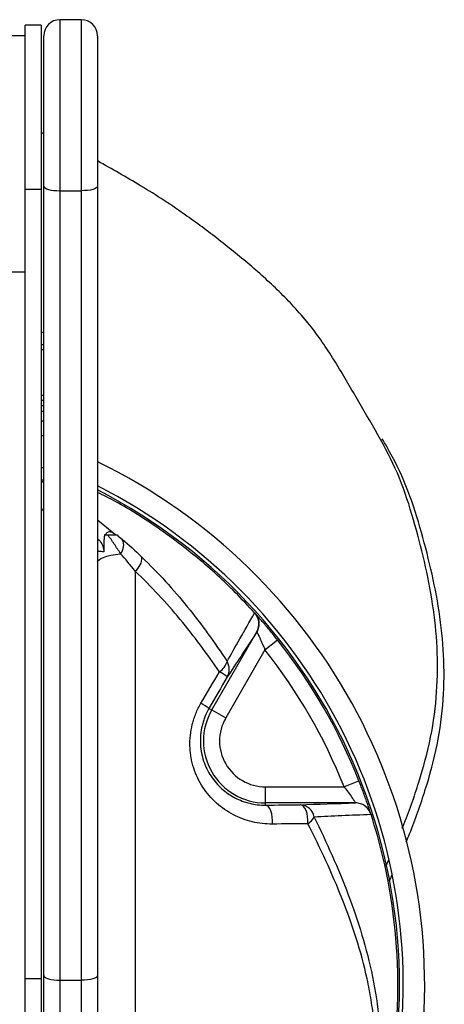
# Model space of a CAD drawing. Header units: millimetres. Extents: x 16 to 240, y 25 to 572.
# Tile 3 of 4: x 161 to 240, y 188 to 372. Entities that reach past the tile are written whole.
import ezdxf

# ---------------------------------------------------------------- set-up
doc = ezdxf.new("R2010")
doc.units = ezdxf.units.MM

msp = doc.modelspace()

# ---------------------------------------------------------------- linework, layer by layer
at = {"color": 7, "linetype": 'Continuous', "lineweight": 25}
for p, q in [((172.76, 371.57), (168.76, 371.57)), ((165.26, 370.57), (162.26, 370.57)), ((162.26, 339.95), (162.26, 370.57)), ((165.26, 370.57), (165.26, 339.95)), ((162.26, 368.57), (146.26, 368.57)), ((165.76, 340.5), (165.76, 368.57)), ((175.76, 368.57), (175.76, 340.5)), ((162.26, 339.95), (165.26, 339.95)), ((162.26, 192.75), (162.26, 339.95)), ((165.26, 339.95), (165.26, 192.75)), ((165.76, 193.3), (165.76, 340.5)), ((175.76, 340.5), (175.76, 193.3)), ((168.76, 339.67), (172.76, 339.67)), ((168.76, 339.67), (168.76, 192.47)), ((172.76, 192.47), (172.76, 339.67)), ((146.26, 324.57), (162.26, 324.57)), ((215.07, 314.98), (213.86, 316.39)), ((165.76, 313.2), (165.26, 313.29)), ((165.26, 310.98), (165.76, 311.02)), ((165.76, 300.57), (165.26, 300.57)), ((165.26, 298.57), (165.76, 298.57)), ((165.76, 285.55), (165.26, 285.8)), ((177.07, 275.48), (177.43, 275.48)), ((205.1, 260.91), (205.08, 260.93)), ((197.06, 242.85), (205.47, 257.4)), ((205.47, 257.4), (205.46, 257.41)), ((206.99, 254.04), (209.34, 255.9)), ((206.99, 254.04), (199.66, 241.35)), ((196.55, 243.14), (197.06, 242.85)), ((197.06, 242.85), (199.66, 241.35)), ((221.72, 228.52), (224.51, 229.62)), ((207.07, 225.52), (207.07, 228.52)), ((207.07, 228.52), (221.72, 228.52)), ((207.07, 225.11), (207.07, 225.52)), ((223.88, 225.52), (207.07, 225.52)), ((223.88, 225.52), (223.88, 225.52)), ((226.74, 223.43), (226.73, 223.45)), ((229.52, 213.63), (230.06, 214.89)), ((165.76, 163.54), (165.76, 193.3)), ((175.76, 193.3), (175.76, 163.54)), ((162.26, 192.75), (165.26, 192.75)), ((162.26, 165.12), (162.26, 192.75)), ((165.26, 192.75), (165.26, 165.12)), ((168.76, 192.47), (172.76, 192.47)), ((168.76, 192.47), (168.76, 165.9)), ((172.76, 165.9), (172.76, 192.47))]:
    msp.add_line(p, q, dxfattribs=at)
at = {"color": 8, "linetype": 'Continuous', "lineweight": 25}
for p, q in [((168.76, 371.57), (168.76, 339.67)), ((172.76, 339.67), (172.76, 371.57)), ((165.76, 310.03), (165.26, 309.99)), ((165.26, 301.57), (165.76, 301.57)), ((165.76, 299.57), (165.26, 299.57)), ((165.26, 296.74), (165.76, 296.74)), ((165.76, 293.99), (165.26, 293.99)), ((175.76, 278.32), (179.16, 275.49))]:
    msp.add_line(p, q, dxfattribs=at)
at = {"color": 7, "linetype": 'Continuous', "lineweight": 25, "flags": 128}
for points in [[(165.76, 340.5), (165.82, 340.34), (165.99, 340.19), (166.27, 340.04), (166.64, 339.92), (167.09, 339.81), (167.61, 339.74), (168.17, 339.69), (168.76, 339.67)], [(175.76, 340.5), (175.7, 340.34), (175.53, 340.19), (175.25, 340.04), (174.88, 339.92), (174.43, 339.81), (173.91, 339.74), (173.34, 339.69), (172.76, 339.67)], [(175.76, 270.41), (175.83, 270.64), (176.05, 270.87), (176.41, 271.09), (176.9, 271.3), (177.53, 271.5), (178.27, 271.69), (179.12, 271.85), (180.07, 271.99)], [(208.38, 221.57), (208.4, 222.21), (208.35, 222.86), (208.25, 223.47), (208.08, 224.01), (207.87, 224.47), (207.63, 224.81), (207.35, 225.03), (207.07, 225.11)], [(214.97, 221.64), (214.99, 222.28), (214.94, 222.93), (214.83, 223.53), (214.65, 224.08), (214.43, 224.53), (214.16, 224.87), (213.86, 225.09), (213.55, 225.17)], [(165.76, 193.3), (165.82, 193.14), (165.99, 192.98), (166.27, 192.84), (166.64, 192.71), (167.09, 192.61), (167.61, 192.53), (168.17, 192.49), (168.76, 192.47)], [(175.76, 193.3), (175.7, 193.14), (175.53, 192.98), (175.25, 192.84), (174.88, 192.71), (174.43, 192.61), (173.91, 192.53), (173.34, 192.49), (172.76, 192.47)]]:
    msp.add_lwpolyline(points, dxfattribs=at)
at = {"color": 7, "linetype": 'Continuous', "lineweight": 25}
for centre, radius, start, end in [((168.76, 368.57), 3, 90, 180), ((172.76, 368.57), 3, 0, 90), ((128.26, 191.57), 108.5, 279.3808, 64.0372), ((128.26, 191.57), 104.5, 279.3808, 62.9643), ((128.26, 191.57), 103.81, 180, 62.7699), ((178.23, 273.57), 2.42, 319.3664, 26.9035), ((180.81, 271.3), 3.24, 307.7534, 1.1781), ((202.87, 258.9), 3, 329.9909, 42.0614), ((128.26, 191.57), 103.5, 21.5703, 38.4297), ((128.26, 191.57), 100.5, 21.5703, 38.4297), ((196.78, 252.71), 3.24, 301.9589, 345.5502), ((197.41, 250.43), 2.91, 330.6302, 30.3822), ((193.82, 241.29), 9.86, 51.5793, 61.6793), ((187.52, 230.45), 15.58, 54.5672, 61.1117), ((207.07, 237.07), 11.55, 150, 270), ((207.07, 237.07), 8.55, 150, 270), ((213.42, 222.37), 2.8, 10.2141, 87.1983), ((223.88, 222.52), 3, 17.9386, 90.0091), ((213, 224.76), 3.69, 302.2851, 329.233)]:
    msp.add_arc(centre, radius, start, end, dxfattribs=at)
for points, knots in [([(165.76, 350.28), (165.68, 350.32), (165.52, 350.41), (165.35, 350.47), (165.26, 350.5)], [0, 0, 0, 0, 0.489572, 1, 1, 1, 1]), ([(232.57, 220.81), (232.63, 220.93), (233.83, 223.75), (235.75, 229.38), (238.07, 237.74), (239.16, 246.17), (239.23, 254.5), (238.37, 262.63), (236.77, 270.57), (234.72, 278.4), (232.26, 286.14), (228.59, 293.36), (224.45, 300.27), (220.47, 307.29), (216.07, 313.98), (210.78, 319.91), (204.96, 325.26), (198.82, 330.25), (191.86, 335.49), (184.18, 340.52), (178.46, 343.72), (175.76, 345.23)], [0, 0, 0, 0, 0.002511, 0.057107, 0.111661, 0.166292, 0.219958, 0.273564, 0.327122, 0.380783, 0.435351, 0.489793, 0.544495, 0.599188, 0.653645, 0.707194, 0.760879, 0.814455, 0.868042, 0.937616, 1, 1, 1, 1]), ([(233.31, 218.28), (233.53, 218.78), (234.89, 221.96), (236.97, 227.97), (239.28, 236.33), (240.38, 244.76), (240.44, 253.09), (239.58, 261.22), (237.98, 269.16), (235.94, 276.99), (233.47, 284.72), (230.79, 290.08), (229.15, 292.91), (228.85, 293.42)], [0, 0, 0, 0, 0.019727, 0.126918, 0.234025, 0.341285, 0.44665, 0.551897, 0.657049, 0.762405, 0.869541, 0.976429, 1, 1, 1, 1]), ([(165.26, 285.55), (165.27, 285.54), (165.46, 285.44), (165.62, 285.34), (165.76, 285.25)], [0, 0, 0, 0, 0.069856, 1, 1, 1, 1]), ([(205.06, 260.95), (203.87, 262.23), (200.55, 265.8), (194.63, 271.18), (187.16, 276.81), (180.84, 280.91), (176.9, 282.85), (175.76, 283.41)], [0, 0, 0, 0, 0.141356, 0.393299, 0.645241, 0.897184, 1, 1, 1, 1]), ([(177.07, 275.48), (177.03, 275.24), (177.01, 274.99), (176.97, 274.47), (176.95, 274.2), (176.94, 273.66), (176.94, 273.39), (176.94, 272.86), (176.95, 272.59), (176.96, 272.32)], [0, 0, 0, 0, 0.25, 0.25, 0.5, 0.5, 0.75, 0.75, 1, 1, 1, 1]), ([(179.16, 275.49), (178.99, 275.64), (178.82, 275.76), (178.46, 275.96), (178.28, 276.04), (177.93, 276.08), (177.76, 276.05), (177.54, 275.91), (177.47, 275.84), (177.35, 275.68), (177.3, 275.59), (177.25, 275.48)], [0, 0, 0, 0, 0.25, 0.25, 0.5, 0.5, 0.75, 0.75, 0.875, 0.875, 1, 1, 1, 1]), ([(177.43, 275.48), (177.86, 275.48), (178.39, 275.48), (179.06, 275.48), (179.18, 275.48)], [0, 0, 0, 0, 0.82141, 1, 1, 1, 1]), ([(180.07, 271.99), (179.68, 272.58), (179.29, 273.18), (178.69, 274.08), (178.49, 274.38), (178.08, 274.96), (177.86, 275.24), (177.64, 275.48)], [0, 0, 0, 0, 0.5, 0.5, 0.75, 0.75, 1, 1, 1, 1]), ([(175.76, 274.73), (175.79, 274.71), (176.14, 274.51), (176.58, 273.85), (176.91, 273.01), (176.95, 272.49), (176.96, 272.32)], [0, 0, 0, 0, 0.032982, 0.436031, 0.809087, 1, 1, 1, 1]), ([(176.96, 272.32), (176.57, 272.36), (176.27, 272.39), (175.97, 272.43), (175.89, 272.44), (175.79, 272.46), (175.76, 272.47), (175.76, 272.48)], [0, 0, 0, 0, 0.5, 0.5, 0.75, 0.75, 1, 1, 1, 1]), ([(184.05, 271.36), (187.09, 268.41), (189.91, 265.3), (195.17, 258.79), (197.62, 255.41), (199.92, 251.91)], [0, 0, 0, 0, 0.5, 0.5, 1, 1, 1, 1]), ([(198.49, 249.96), (196.21, 253.34), (193.78, 256.6), (188.57, 262.88), (185.79, 265.88), (182.79, 268.73)], [0, 0, 0, 0, 0.5, 0.5, 1, 1, 1, 1]), ([(199.92, 251.91), (200.66, 253.19), (201.46, 254.62), (203.19, 257.65), (204.1, 259.27), (205.06, 260.95)], [0, 0, 0, 0, 0.5, 0.5, 1, 1, 1, 1]), ([(205.08, 260.93), (205.3, 260.69), (205.47, 260.42), (205.66, 259.99), (205.72, 259.84), (205.8, 259.54), (205.83, 259.38), (205.86, 259.07), (205.86, 258.91), (205.85, 258.6), (205.83, 258.44), (205.73, 257.98), (205.62, 257.69), (205.46, 257.41)], [0, 0, 0, 0, 0.25, 0.25, 0.375, 0.375, 0.5, 0.5, 0.625, 0.625, 0.75, 0.75, 1, 1, 1, 1]), ([(209.34, 255.9), (209.08, 256.22), (208.83, 256.54), (208.32, 257.17), (208.07, 257.47), (207.58, 258.06), (207.34, 258.35), (206.88, 258.89), (206.66, 259.14), (206.36, 259.49), (206.26, 259.6), (206.08, 259.81), (205.99, 259.91), (205.74, 260.19), (205.6, 260.36), (205.36, 260.62), (205.27, 260.73), (205.14, 260.87), (205.1, 260.91), (205.1, 260.91)], [0, 0, 0, 0, 0.125, 0.125, 0.25, 0.25, 0.375, 0.375, 0.5, 0.5, 0.5625, 0.5625, 0.625, 0.625, 0.75, 0.75, 0.875, 0.875, 1, 1, 1, 1]), ([(205.47, 257.4), (205.47, 257.4), (205.48, 257.37), (205.54, 257.26), (205.58, 257.19), (205.72, 256.9), (205.86, 256.62), (206.08, 256.14), (206.16, 255.97), (206.33, 255.61), (206.41, 255.43), (206.57, 255.04), (206.66, 254.84), (206.83, 254.44), (206.91, 254.24), (206.99, 254.04)], [0, 0, 0, 0, 0.125, 0.125, 0.25, 0.25, 0.5, 0.5, 0.625, 0.625, 0.75, 0.75, 0.875, 0.875, 1, 1, 1, 1]), ([(208.38, 221.57), (207.1, 221.55), (205.86, 221.7), (204.02, 222.13), (203.42, 222.32), (202.23, 222.76), (201.65, 223.02), (199.97, 223.9), (198.92, 224.62), (197.47, 225.92), (197.02, 226.38), (196.18, 227.36), (195.79, 227.88), (195.07, 228.98), (194.74, 229.55), (194.16, 230.76), (193.92, 231.38), (193.51, 232.66), (193.34, 233.31), (193.16, 234.32), (193.12, 234.65), (193.04, 235.34), (193.02, 235.69), (192.96, 237.42), (193.1, 238.8), (193.53, 240.51), (193.63, 240.85), (193.85, 241.53), (193.97, 241.86), (194.37, 242.84), (194.68, 243.48), (195.05, 244.09)], [0, 0, 0, 0, 0.125, 0.125, 0.1875, 0.1875, 0.25, 0.25, 0.375, 0.375, 0.4375, 0.4375, 0.5, 0.5, 0.5625, 0.5625, 0.625, 0.625, 0.6875, 0.6875, 0.71875, 0.71875, 0.75, 0.75, 0.875, 0.875, 0.90625, 0.90625, 0.9375, 0.9375, 1, 1, 1, 1]), ([(196.55, 243.14), (196.26, 242.64), (196, 242.11), (195.68, 241.31), (195.59, 241.03), (195.41, 240.48), (195.33, 240.2), (195, 238.79), (194.9, 237.67), (194.96, 236.27), (194.99, 235.99), (195.05, 235.43), (195.1, 235.16), (195.25, 234.36), (195.38, 233.83), (195.72, 232.82), (195.93, 232.32), (196.39, 231.36), (196.66, 230.91), (197.23, 230.05), (197.54, 229.64), (198.21, 228.87), (198.56, 228.5), (199.7, 227.49), (200.52, 226.93), (201.83, 226.24), (202.28, 226.04), (203.21, 225.7), (203.68, 225.55), (205.1, 225.21), (206.08, 225.1), (207.07, 225.11)], [0, 0, 0, 0, 0.0625, 0.0625, 0.09375, 0.09375, 0.125, 0.125, 0.25, 0.25, 0.28125, 0.28125, 0.3125, 0.3125, 0.375, 0.375, 0.4375, 0.4375, 0.5, 0.5, 0.5625, 0.5625, 0.625, 0.625, 0.75, 0.75, 0.8125, 0.8125, 0.875, 0.875, 1, 1, 1, 1]), ([(226.73, 223.45), (226.73, 223.45), (226.72, 223.46), (226.71, 223.51), (226.7, 223.55), (226.65, 223.69), (226.61, 223.82), (226.52, 224.08), (226.49, 224.17), (226.42, 224.38), (226.39, 224.49), (226.27, 224.84), (226.18, 225.11), (226.02, 225.55), (225.97, 225.7), (225.86, 226.02), (225.8, 226.18), (225.63, 226.67), (225.5, 227.02), (225.23, 227.75), (225.09, 228.12), (224.81, 228.86), (224.66, 229.24), (224.51, 229.62)], [0, 0, 0, 0, 0.0625, 0.0625, 0.125, 0.125, 0.25, 0.25, 0.3125, 0.3125, 0.375, 0.375, 0.5, 0.5, 0.5625, 0.5625, 0.625, 0.625, 0.75, 0.75, 0.875, 0.875, 1, 1, 1, 1]), ([(221.72, 228.52), (221.99, 228.18), (222.25, 227.83), (222.76, 227.16), (222.99, 226.84), (223.29, 226.4), (223.38, 226.26), (223.55, 226.02), (223.62, 225.91), (223.74, 225.73), (223.79, 225.65), (223.85, 225.55), (223.87, 225.53), (223.88, 225.52)], [0, 0, 0, 0, 0.25, 0.25, 0.5, 0.5, 0.625, 0.625, 0.75, 0.75, 0.875, 0.875, 1, 1, 1, 1]), ([(226.74, 223.43), (226.64, 223.73), (226.49, 224.02), (226.11, 224.53), (225.89, 224.76), (225.51, 225.03), (225.37, 225.12), (225.09, 225.26), (224.95, 225.32), (224.65, 225.41), (224.5, 225.45), (224.19, 225.5), (224.03, 225.51), (223.88, 225.52)], [0, 0, 0, 0, 0.25, 0.25, 0.5, 0.5, 0.625, 0.625, 0.75, 0.75, 0.875, 0.875, 1, 1, 1, 1]), ([(181.04, 102.54), (181.88, 103.04), (186.35, 105.78), (194.14, 111.4), (203.67, 120.28), (212.03, 130.32), (217.9, 139.51), (221.86, 147.24), (225.32, 155.2), (230.04, 169.59), (232.79, 190.9), (230.52, 210.31), (227.6, 220.76), (226.76, 223.34)], [0.0320725, 0.0320725, 0.0320725, 0.0320725, 0.0361719, 0.0542578, 0.0723438, 0.0904297, 0.1085157, 0.1175586, 0.1266016, 0.1446875, 0.1808594, 0.2170313, 0.2292018, 0.2292018, 0.2292018, 0.2292018]), ([(216.17, 222.87), (217.33, 220.5), (218.45, 218.11), (220.57, 213.3), (221.58, 210.86), (223.44, 205.93), (224.3, 203.43), (225.82, 198.33), (226.5, 195.73), (227.6, 190.4), (228.01, 187.7), (228.53, 182.23), (228.64, 179.46), (228.53, 175.94), (228.5, 175.23), (228.41, 173.82), (228.36, 173.12), (228.16, 171.02), (227.97, 169.62), (227.29, 165.46), (226.64, 162.72), (225.4, 158.66), (224.94, 157.32), (224.19, 155.31), (223.92, 154.64), (223.38, 153.32), (223.09, 152.66), (221.64, 149.4), (220.33, 146.89), (217.46, 142.02), (215.9, 139.66), (213.39, 136.22), (212.53, 135.1), (210.76, 132.89), (209.86, 131.82), (207.1, 128.65), (205.18, 126.62), (201.2, 122.73), (199.15, 120.85), (192.78, 115.45), (188.28, 112.12), (183.52, 109.06)], [0, 0, 0, 0, 0.0625, 0.0625, 0.125, 0.125, 0.1875, 0.1875, 0.25, 0.25, 0.3125, 0.3125, 0.375, 0.375, 0.390625, 0.390625, 0.40625, 0.40625, 0.4375, 0.4375, 0.5, 0.5, 0.53125, 0.53125, 0.546875, 0.546875, 0.5625, 0.5625, 0.625, 0.625, 0.6875, 0.6875, 0.71875, 0.71875, 0.75, 0.75, 0.8125, 0.8125, 0.875, 0.875, 1, 1, 1, 1]), ([(226.76, 223.34), (224.91, 223.27), (223.09, 223.2), (219.55, 223.04), (217.83, 222.96), (216.17, 222.87)], [0, 0, 0, 0, 0.5, 0.5, 1, 1, 1, 1]), ([(182.79, 110.63), (187.5, 113.58), (191.96, 116.79), (198.28, 122.01), (200.32, 123.82), (204.28, 127.59), (206.19, 129.55), (208.94, 132.62), (209.84, 133.67), (211.6, 135.81), (212.46, 136.9), (214.97, 140.24), (216.53, 142.54), (219.41, 147.29), (220.73, 149.75), (222.19, 152.93), (222.48, 153.58), (223.03, 154.87), (223.29, 155.53), (224.05, 157.5), (224.51, 158.82), (225.77, 162.82), (226.42, 165.53), (227.1, 169.65), (227.28, 171.04), (227.54, 173.83), (227.62, 175.22), (227.73, 179.37), (227.6, 182.08), (227.18, 186.1), (227, 187.43), (226.57, 190.07), (226.32, 191.39), (225.46, 195.29), (224.77, 197.82), (223.21, 202.79), (222.33, 205.22), (220.44, 210.01), (219.42, 212.37), (217.27, 217.04), (216.14, 219.34), (214.97, 221.64)], [0, 0, 0, 0, 0.125, 0.125, 0.1875, 0.1875, 0.25, 0.25, 0.28125, 0.28125, 0.3125, 0.3125, 0.375, 0.375, 0.4375, 0.4375, 0.453125, 0.453125, 0.46875, 0.46875, 0.5, 0.5, 0.5625, 0.5625, 0.59375, 0.59375, 0.625, 0.625, 0.6875, 0.6875, 0.71875, 0.71875, 0.75, 0.75, 0.8125, 0.8125, 0.875, 0.875, 0.9375, 0.9375, 1, 1, 1, 1]), ([(230.14, 210.94), (230.27, 211.19), (230.46, 211.54), (230.61, 211.91), (230.65, 212.02)], [0, 0, 0, 0, 0.705488, 1, 1, 1, 1])]:
    msp.add_open_spline(points, degree=3, knots=knots, dxfattribs=at)
at = {"color": 8, "linetype": 'Continuous', "lineweight": 25}
for points, knots in [([(165.26, 288.18), (165.38, 288.11), (165.56, 288.01), (165.71, 287.92), (165.76, 287.89)], [0, 0, 0, 0, 0.664774, 1, 1, 1, 1]), ([(165.76, 279.88), (165.73, 279.92), (165.6, 280.08), (165.41, 280.29), (165.26, 280.45)], [0, 0, 0, 0, 0.247902, 1, 1, 1, 1])]:
    msp.add_open_spline(points, degree=3, knots=knots, dxfattribs=at)
at = {"color": 7, "linetype": 'Continuous', "lineweight": 25}
for points in [[(177.25, 275.48), (177.19, 275.48), (177.13, 275.48), (177.07, 275.48)], [(179.16, 275.49), (179.17, 275.49), (179.17, 275.49), (179.18, 275.48)], [(179.18, 275.48), (179.25, 275.48), (179.33, 275.48), (179.4, 275.48)], [(179.4, 275.48), (179.73, 275.21), (180.06, 274.94), (180.39, 274.67)], [(180.39, 274.67), (181.58, 273.67), (182.8, 272.57), (184.05, 271.36)], [(182.79, 268.73), (181.87, 269.9), (180.96, 270.99), (180.07, 271.99)], [(182.79, 268.73), (182.79, 215.86), (182.79, 163.15), (182.79, 110.63)], [(205.06, 260.95), (205.07, 260.95), (205.08, 260.94), (205.08, 260.93)], [(205.46, 257.41), (203.41, 254.24), (201.53, 251.37), (199.94, 249.01)], [(195.05, 244.09), (196.19, 246.05), (197.34, 248.01), (198.49, 249.96)], [(199.94, 249.01), (198.81, 247.05), (197.68, 245.1), (196.55, 243.14)], [(207.07, 225.11), (209.25, 225.13), (211.41, 225.15), (213.55, 225.17)], [(213.55, 225.17), (216.79, 225.29), (220.26, 225.4), (223.88, 225.52)], [(226.74, 223.43), (226.75, 223.4), (226.75, 223.37), (226.76, 223.34)], [(214.97, 221.64), (212.8, 221.61), (210.6, 221.59), (208.38, 221.57)]]:
    msp.add_open_spline(points, degree=3, dxfattribs=at)

doc.saveas('drawing.dxf')
